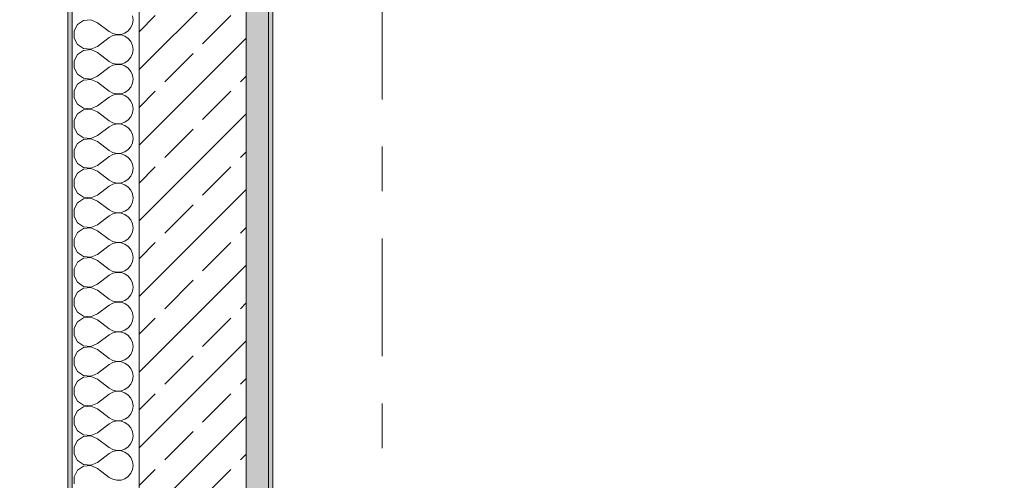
# Model space of a CAD drawing. Header units: metres. Extents: x -4 to 99, y -11 to 17.
# Tile 22 of 256: x -0.28 to 1.93, y 2.97 to 4. Entities that reach past the tile are written whole.
import ezdxf

# ---------------------------------------------------------------- set-up
doc = ezdxf.new("R2010")
doc.units = ezdxf.units.M
doc.header["$MEASUREMENT"] = 0
doc.linetypes.add('Strichlinie doppelt', pattern=[0.546806, 0.264583, -0.105833, 0.070556, -0.105833])
for name, color, linetype in [('152 - Bemaßung_ Beschriftung.Ausbau', 7, 'Continuous'), ('451 - Universal.Achsen Raster', 7, 'Continuous'), ('603 - Struktur.Bodenplatte_ Decke Roh', 7, 'Continuous'), ('604 - Struktur.Wand Aussen', 7, 'Continuous'), ('650 - Abdeckung.Fußboden Aufbau', 7, 'Continuous')]:
    doc.layers.add(name, color=color, linetype=linetype)
doc.styles.add('ERSTELLTER_STIL_2', font='txt')
doc.dimstyles.new('ERSTELLTER_STIL__1', dxfattribs={"dimtxt": 0.1, "dimasz": 0.0532, "dimexe": 0.18, "dimexo": 0.0625, "dimgap": 0, "dimtad": 1, "dimzin": 0, "dimdsep": 46, "dimtxsty": 'ERSTELLTER_STIL_2', "dimblk": 'ARROWHEAD_2', "dimblk1": 'ARROWHEAD_2', "dimblk2": 'ARROWHEAD_2', "dimcen": 0.09, "dimse1": 1, "dimse2": 1, "dimclrd": 7, "dimclre": 7, "dimclrt": 7, "dimazin": 0, "dimtfac": 1, "dimtdec": 4, "dimtmove": 0, "dimatfit": 3, "dimfxl": 1, "dimtolj": 1, "dimtzin": 0, "dimarcsym": 0})

# ---------------------------------------------------------------- blocks, each defined once
blk = doc.blocks.new('*X13')
at = {"layer": '604 - Struktur.Wand Aussen', "color": 7, "linetype": 'Continuous', "lineweight": 5}
for p, q in [((-0.1395, 3.9981), (-0.153, 3.9891)), ((-0.1233, 3.9996), (-0.1395, 3.9981)), ((-0.1083, 3.9933), (-0.1233, 3.9996)), ((-0.0283, 4), (-0.0296, 4.0091)), ((-0.0296, 3.9909), (-0.0283, 4)), ((-0.153, 3.9891), (-0.1607, 3.9748)), ((-0.1607, 3.9748), (-0.1607, 3.9585)), ((-0.1083, 3.9933), (-0.0817, 3.9733)), ((-0.0468, 3.9702), (-0.0392, 3.9754)), ((-0.0392, 3.9754), (-0.0333, 3.9825)), ((-0.0333, 3.9825), (-0.0296, 3.9909)), ((-0.1607, 3.9585), (-0.153, 3.9442)), ((-0.1083, 3.94), (-0.0817, 3.96)), ((-0.0817, 3.9733), (-0.0736, 3.9689)), ((-0.0736, 3.9645), (-0.0817, 3.96)), ((-0.0736, 3.9689), (-0.0647, 3.9668)), ((-0.0647, 3.9665), (-0.0736, 3.9645)), ((-0.0647, 3.9668), (-0.0555, 3.9672)), ((-0.0555, 3.9661), (-0.0647, 3.9665)), ((-0.0555, 3.9672), (-0.0468, 3.9702)), ((-0.0468, 3.9631), (-0.0555, 3.9661)), ((-0.0392, 3.9579), (-0.0468, 3.9631)), ((-0.0333, 3.9509), (-0.0392, 3.9579)), ((-0.153, 3.9442), (-0.1395, 3.9352)), ((-0.1395, 3.9314), (-0.153, 3.9224)), ((-0.1395, 3.9352), (-0.1233, 3.9337)), ((-0.1233, 3.933), (-0.1395, 3.9314)), ((-0.1233, 3.9337), (-0.1083, 3.94)), ((-0.1083, 3.9267), (-0.1233, 3.933)), ((-0.0296, 3.9424), (-0.0333, 3.9509)), ((-0.0283, 3.9333), (-0.0296, 3.9424)), ((-0.0296, 3.9242), (-0.0283, 3.9333)), ((-0.153, 3.9224), (-0.1607, 3.9081)), ((-0.1607, 3.9081), (-0.1607, 3.8919)), ((-0.1083, 3.9267), (-0.0817, 3.9067)), ((-0.0468, 3.9035), (-0.0392, 3.9087)), ((-0.0392, 3.9087), (-0.0333, 3.9158)), ((-0.0333, 3.9158), (-0.0296, 3.9242)), ((-0.1607, 3.8919), (-0.153, 3.8776)), ((-0.1083, 3.8733), (-0.0817, 3.8933)), ((-0.0817, 3.9067), (-0.0736, 3.9022)), ((-0.0736, 3.8978), (-0.0817, 3.8933)), ((-0.0736, 3.9022), (-0.0647, 3.9001)), ((-0.0647, 3.8999), (-0.0736, 3.8978)), ((-0.0647, 3.9001), (-0.0555, 3.9006)), ((-0.0555, 3.8994), (-0.0647, 3.8999)), ((-0.0555, 3.9006), (-0.0468, 3.9035)), ((-0.0468, 3.8965), (-0.0555, 3.8994)), ((-0.0392, 3.8913), (-0.0468, 3.8965)), ((-0.0333, 3.8842), (-0.0392, 3.8913)), ((-0.153, 3.8776), (-0.1395, 3.8686)), ((-0.1395, 3.8648), (-0.153, 3.8558)), ((-0.1395, 3.8686), (-0.1233, 3.867)), ((-0.1233, 3.8663), (-0.1395, 3.8648)), ((-0.1233, 3.867), (-0.1083, 3.8733)), ((-0.1083, 3.86), (-0.1233, 3.8663)), ((-0.0296, 3.8758), (-0.0333, 3.8842)), ((-0.0283, 3.8667), (-0.0296, 3.8758)), ((-0.0296, 3.8576), (-0.0283, 3.8667)), ((-0.153, 3.8558), (-0.1607, 3.8415)), ((-0.1083, 3.86), (-0.0817, 3.84)), ((-0.0468, 3.8369), (-0.0392, 3.8421)), ((-0.0392, 3.8421), (-0.0333, 3.8491)), ((-0.0333, 3.8491), (-0.0296, 3.8576)), ((-0.1607, 3.8415), (-0.1607, 3.8252)), ((-0.1607, 3.8252), (-0.153, 3.8109)), ((-0.1083, 3.8067), (-0.0817, 3.8267)), ((-0.0817, 3.84), (-0.0736, 3.8355)), ((-0.0736, 3.8311), (-0.0817, 3.8267)), ((-0.0736, 3.8355), (-0.0647, 3.8335)), ((-0.0647, 3.8332), (-0.0736, 3.8311)), ((-0.0647, 3.8335), (-0.0555, 3.8339)), ((-0.0555, 3.8328), (-0.0647, 3.8332)), ((-0.0555, 3.8339), (-0.0468, 3.8369)), ((-0.0468, 3.8298), (-0.0555, 3.8328)), ((-0.0392, 3.8246), (-0.0468, 3.8298)), ((-0.0333, 3.8175), (-0.0392, 3.8246)), ((-0.153, 3.8109), (-0.1395, 3.8019)), ((-0.1395, 3.7981), (-0.153, 3.7891)), ((-0.1395, 3.8019), (-0.1233, 3.8004)), ((-0.1233, 3.7996), (-0.1395, 3.7981)), ((-0.1233, 3.8004), (-0.1083, 3.8067)), ((-0.1083, 3.7933), (-0.1233, 3.7996)), ((-0.0296, 3.8091), (-0.0333, 3.8175)), ((-0.0283, 3.8), (-0.0296, 3.8091)), ((-0.0296, 3.7909), (-0.0283, 3.8)), ((-0.153, 3.7891), (-0.1607, 3.7748)), ((-0.1083, 3.7933), (-0.0817, 3.7733)), ((-0.0392, 3.7754), (-0.0333, 3.7825)), ((-0.0333, 3.7825), (-0.0296, 3.7909)), ((-0.1607, 3.7748), (-0.1607, 3.7585)), ((-0.1607, 3.7585), (-0.153, 3.7442)), ((-0.1083, 3.74), (-0.0817, 3.76)), ((-0.0817, 3.7733), (-0.0736, 3.7689)), ((-0.0736, 3.7645), (-0.0817, 3.76)), ((-0.0736, 3.7689), (-0.0647, 3.7668)), ((-0.0647, 3.7665), (-0.0736, 3.7645)), ((-0.0647, 3.7668), (-0.0555, 3.7672)), ((-0.0555, 3.7661), (-0.0647, 3.7665)), ((-0.0555, 3.7672), (-0.0468, 3.7702)), ((-0.0468, 3.7631), (-0.0555, 3.7661)), ((-0.0468, 3.7702), (-0.0392, 3.7754)), ((-0.0392, 3.7579), (-0.0468, 3.7631)), ((-0.0333, 3.7509), (-0.0392, 3.7579)), ((-0.153, 3.7442), (-0.1395, 3.7352)), ((-0.1395, 3.7314), (-0.153, 3.7224)), ((-0.1395, 3.7352), (-0.1233, 3.7337)), ((-0.1233, 3.733), (-0.1395, 3.7314)), ((-0.1233, 3.7337), (-0.1083, 3.74)), ((-0.1083, 3.7267), (-0.1233, 3.733)), ((-0.0296, 3.7424), (-0.0333, 3.7509)), ((-0.0283, 3.7333), (-0.0296, 3.7424)), ((-0.0296, 3.7242), (-0.0283, 3.7333)), ((-0.153, 3.7224), (-0.1607, 3.7081)), ((-0.1083, 3.7267), (-0.0817, 3.7067)), ((-0.0392, 3.7087), (-0.0333, 3.7158)), ((-0.0333, 3.7158), (-0.0296, 3.7242)), ((-0.1607, 3.7081), (-0.1607, 3.6919)), ((-0.1607, 3.6919), (-0.153, 3.6776)), ((-0.1083, 3.6733), (-0.0817, 3.6933)), ((-0.0817, 3.7067), (-0.0736, 3.7022)), ((-0.0736, 3.6978), (-0.0817, 3.6933)), ((-0.0736, 3.7022), (-0.0647, 3.7001)), ((-0.0647, 3.6999), (-0.0736, 3.6978)), ((-0.0647, 3.7001), (-0.0555, 3.7006)), ((-0.0555, 3.6994), (-0.0647, 3.6999)), ((-0.0555, 3.7006), (-0.0468, 3.7035)), ((-0.0468, 3.6965), (-0.0555, 3.6994)), ((-0.0468, 3.7035), (-0.0392, 3.7087)), ((-0.0392, 3.6913), (-0.0468, 3.6965)), ((-0.0333, 3.6842), (-0.0392, 3.6913)), ((-0.153, 3.6776), (-0.1395, 3.6686)), ((-0.1395, 3.6686), (-0.1233, 3.667)), ((-0.1233, 3.6663), (-0.1395, 3.6648)), ((-0.1233, 3.667), (-0.1083, 3.6733)), ((-0.1083, 3.66), (-0.1233, 3.6663)), ((-0.0296, 3.6758), (-0.0333, 3.6842)), ((-0.0283, 3.6667), (-0.0296, 3.6758)), ((-0.0296, 3.6576), (-0.0283, 3.6667)), ((-0.153, 3.6558), (-0.1607, 3.6415)), ((-0.1395, 3.6648), (-0.153, 3.6558)), ((-0.1083, 3.66), (-0.0817, 3.64)), ((-0.0392, 3.6421), (-0.0333, 3.6491)), ((-0.0333, 3.6491), (-0.0296, 3.6576)), ((-0.1607, 3.6415), (-0.1607, 3.6252)), ((-0.1607, 3.6252), (-0.153, 3.6109)), ((-0.1083, 3.6067), (-0.0817, 3.6267)), ((-0.0817, 3.64), (-0.0736, 3.6355)), ((-0.0736, 3.6311), (-0.0817, 3.6267)), ((-0.0736, 3.6355), (-0.0647, 3.6335)), ((-0.0647, 3.6332), (-0.0736, 3.6311)), ((-0.0647, 3.6335), (-0.0555, 3.6339)), ((-0.0555, 3.6328), (-0.0647, 3.6332)), ((-0.0555, 3.6339), (-0.0468, 3.6369)), ((-0.0468, 3.6298), (-0.0555, 3.6328)), ((-0.0468, 3.6369), (-0.0392, 3.6421)), ((-0.0392, 3.6246), (-0.0468, 3.6298)), ((-0.0333, 3.6175), (-0.0392, 3.6246)), ((-0.153, 3.6109), (-0.1395, 3.6019)), ((-0.1395, 3.6019), (-0.1233, 3.6004)), ((-0.1233, 3.5996), (-0.1395, 3.5981)), ((-0.1233, 3.6004), (-0.1083, 3.6067)), ((-0.1083, 3.5933), (-0.1233, 3.5996)), ((-0.0296, 3.6091), (-0.0333, 3.6175)), ((-0.0283, 3.6), (-0.0296, 3.6091)), ((-0.0296, 3.5909), (-0.0283, 3.6)), ((-0.153, 3.5891), (-0.1607, 3.5748)), ((-0.1395, 3.5981), (-0.153, 3.5891)), ((-0.1083, 3.5933), (-0.0817, 3.5733)), ((-0.0392, 3.5754), (-0.0333, 3.5825)), ((-0.0333, 3.5825), (-0.0296, 3.5909)), ((-0.1607, 3.5748), (-0.1607, 3.5585)), ((-0.1607, 3.5585), (-0.153, 3.5442)), ((-0.1083, 3.54), (-0.0817, 3.56)), ((-0.0817, 3.5733), (-0.0736, 3.5689)), ((-0.0736, 3.5645), (-0.0817, 3.56)), ((-0.0736, 3.5689), (-0.0647, 3.5668)), ((-0.0647, 3.5665), (-0.0736, 3.5645)), ((-0.0647, 3.5668), (-0.0555, 3.5672)), ((-0.0555, 3.5661), (-0.0647, 3.5665)), ((-0.0555, 3.5672), (-0.0468, 3.5702)), ((-0.0468, 3.5631), (-0.0555, 3.5661)), ((-0.0468, 3.5702), (-0.0392, 3.5754)), ((-0.0392, 3.5579), (-0.0468, 3.5631)), ((-0.0333, 3.5509), (-0.0392, 3.5579)), ((-0.153, 3.5442), (-0.1395, 3.5352)), ((-0.1395, 3.5352), (-0.1233, 3.5337)), ((-0.1233, 3.533), (-0.1395, 3.5314)), ((-0.1233, 3.5337), (-0.1083, 3.54)), ((-0.1083, 3.5267), (-0.1233, 3.533)), ((-0.0296, 3.5424), (-0.0333, 3.5509)), ((-0.0283, 3.5333), (-0.0296, 3.5424)), ((-0.0296, 3.5242), (-0.0283, 3.5333)), ((-0.153, 3.5224), (-0.1607, 3.5081)), ((-0.1395, 3.5314), (-0.153, 3.5224)), ((-0.1083, 3.5267), (-0.0817, 3.5067)), ((-0.0392, 3.5087), (-0.0333, 3.5158)), ((-0.0333, 3.5158), (-0.0296, 3.5242)), ((-0.1607, 3.5081), (-0.1607, 3.4919)), ((-0.1607, 3.4919), (-0.153, 3.4776)), ((-0.1083, 3.4733), (-0.0817, 3.4933)), ((-0.0817, 3.5067), (-0.0736, 3.5022)), ((-0.0736, 3.4978), (-0.0817, 3.4933)), ((-0.0736, 3.5022), (-0.0647, 3.5001)), ((-0.0647, 3.4999), (-0.0736, 3.4978)), ((-0.0647, 3.5001), (-0.0555, 3.5006)), ((-0.0555, 3.4994), (-0.0647, 3.4999)), ((-0.0555, 3.5006), (-0.0468, 3.5035)), ((-0.0468, 3.4965), (-0.0555, 3.4994)), ((-0.0468, 3.5035), (-0.0392, 3.5087)), ((-0.0392, 3.4913), (-0.0468, 3.4965)), ((-0.0333, 3.4842), (-0.0392, 3.4913)), ((-0.153, 3.4776), (-0.1395, 3.4686)), ((-0.1395, 3.4686), (-0.1233, 3.467)), ((-0.1233, 3.467), (-0.1083, 3.4733)), ((-0.0296, 3.4758), (-0.0333, 3.4842)), ((-0.0283, 3.4667), (-0.0296, 3.4758)), ((-0.0296, 3.4576), (-0.0283, 3.4667)), ((-0.153, 3.4558), (-0.1607, 3.4415)), ((-0.1395, 3.4648), (-0.153, 3.4558)), ((-0.1233, 3.4663), (-0.1395, 3.4648)), ((-0.1083, 3.46), (-0.1233, 3.4663)), ((-0.1083, 3.46), (-0.0817, 3.44)), ((-0.0392, 3.4421), (-0.0333, 3.4491)), ((-0.0333, 3.4491), (-0.0296, 3.4576)), ((-0.1607, 3.4415), (-0.1607, 3.4252)), ((-0.1607, 3.4252), (-0.153, 3.4109)), ((-0.1083, 3.4067), (-0.0817, 3.4267)), ((-0.0817, 3.44), (-0.0736, 3.4355)), ((-0.0736, 3.4311), (-0.0817, 3.4267)), ((-0.0736, 3.4355), (-0.0647, 3.4335)), ((-0.0647, 3.4332), (-0.0736, 3.4311)), ((-0.0647, 3.4335), (-0.0555, 3.4339)), ((-0.0555, 3.4328), (-0.0647, 3.4332)), ((-0.0555, 3.4339), (-0.0468, 3.4369)), ((-0.0468, 3.4298), (-0.0555, 3.4328)), ((-0.0468, 3.4369), (-0.0392, 3.4421)), ((-0.0392, 3.4246), (-0.0468, 3.4298)), ((-0.0333, 3.4175), (-0.0392, 3.4246)), ((-0.153, 3.4109), (-0.1395, 3.4019)), ((-0.1395, 3.4019), (-0.1233, 3.4004)), ((-0.1233, 3.4004), (-0.1083, 3.4067)), ((-0.0296, 3.4091), (-0.0333, 3.4175)), ((-0.0283, 3.4), (-0.0296, 3.4091)), ((-0.153, 3.3891), (-0.1607, 3.3748)), ((-0.1395, 3.3981), (-0.153, 3.3891)), ((-0.1233, 3.3996), (-0.1395, 3.3981)), ((-0.1083, 3.3933), (-0.1233, 3.3996)), ((-0.1083, 3.3933), (-0.0817, 3.3733)), ((-0.0392, 3.3754), (-0.0333, 3.3825)), ((-0.0333, 3.3825), (-0.0296, 3.3909)), ((-0.0296, 3.3909), (-0.0283, 3.4)), ((-0.1607, 3.3748), (-0.1607, 3.3585)), ((-0.1607, 3.3585), (-0.153, 3.3442)), ((-0.1083, 3.34), (-0.0817, 3.36)), ((-0.0817, 3.3733), (-0.0736, 3.3689)), ((-0.0736, 3.3645), (-0.0817, 3.36)), ((-0.0736, 3.3689), (-0.0647, 3.3668)), ((-0.0647, 3.3665), (-0.0736, 3.3645)), ((-0.0647, 3.3668), (-0.0555, 3.3672)), ((-0.0555, 3.3661), (-0.0647, 3.3665)), ((-0.0555, 3.3672), (-0.0468, 3.3702)), ((-0.0468, 3.3631), (-0.0555, 3.3661)), ((-0.0468, 3.3702), (-0.0392, 3.3754)), ((-0.0392, 3.3579), (-0.0468, 3.3631)), ((-0.0333, 3.3509), (-0.0392, 3.3579)), ((-0.153, 3.3442), (-0.1395, 3.3352)), ((-0.1395, 3.3352), (-0.1233, 3.3337)), ((-0.1233, 3.3337), (-0.1083, 3.34)), ((-0.0296, 3.3424), (-0.0333, 3.3509)), ((-0.0283, 3.3333), (-0.0296, 3.3424)), ((-0.153, 3.3224), (-0.1607, 3.3081)), ((-0.1395, 3.3314), (-0.153, 3.3224)), ((-0.1233, 3.333), (-0.1395, 3.3314)), ((-0.1083, 3.3267), (-0.1233, 3.333)), ((-0.1083, 3.3267), (-0.0817, 3.3067)), ((-0.0392, 3.3087), (-0.0333, 3.3158)), ((-0.0333, 3.3158), (-0.0296, 3.3242)), ((-0.0296, 3.3242), (-0.0283, 3.3333)), ((-0.1607, 3.3081), (-0.1607, 3.2919)), ((-0.1607, 3.2919), (-0.153, 3.2776)), ((-0.1083, 3.2733), (-0.0817, 3.2933)), ((-0.0817, 3.3067), (-0.0736, 3.3022)), ((-0.0736, 3.2978), (-0.0817, 3.2933)), ((-0.0736, 3.3022), (-0.0647, 3.3001)), ((-0.0647, 3.2999), (-0.0736, 3.2978)), ((-0.0647, 3.3001), (-0.0555, 3.3006)), ((-0.0555, 3.2994), (-0.0647, 3.2999)), ((-0.0555, 3.3006), (-0.0468, 3.3035)), ((-0.0468, 3.2965), (-0.0555, 3.2994)), ((-0.0468, 3.3035), (-0.0392, 3.3087)), ((-0.0392, 3.2913), (-0.0468, 3.2965)), ((-0.0333, 3.2842), (-0.0392, 3.2913)), ((-0.153, 3.2776), (-0.1395, 3.2686)), ((-0.1395, 3.2686), (-0.1233, 3.267)), ((-0.1233, 3.267), (-0.1083, 3.2733)), ((-0.0296, 3.2758), (-0.0333, 3.2842)), ((-0.0283, 3.2667), (-0.0296, 3.2758)), ((-0.153, 3.2558), (-0.1607, 3.2415)), ((-0.1395, 3.2648), (-0.153, 3.2558)), ((-0.1233, 3.2663), (-0.1395, 3.2648)), ((-0.1083, 3.26), (-0.1233, 3.2663)), ((-0.1083, 3.26), (-0.0817, 3.24)), ((-0.0392, 3.2421), (-0.0333, 3.2491)), ((-0.0333, 3.2491), (-0.0296, 3.2576)), ((-0.0296, 3.2576), (-0.0283, 3.2667)), ((-0.1607, 3.2415), (-0.1607, 3.2252)), ((-0.1607, 3.2252), (-0.153, 3.2109)), ((-0.1083, 3.2067), (-0.0817, 3.2267)), ((-0.0817, 3.24), (-0.0736, 3.2355)), ((-0.0736, 3.2311), (-0.0817, 3.2267)), ((-0.0736, 3.2355), (-0.0647, 3.2335)), ((-0.0647, 3.2332), (-0.0736, 3.2311)), ((-0.0647, 3.2335), (-0.0555, 3.2339)), ((-0.0555, 3.2328), (-0.0647, 3.2332)), ((-0.0555, 3.2339), (-0.0468, 3.2369)), ((-0.0468, 3.2298), (-0.0555, 3.2328)), ((-0.0468, 3.2369), (-0.0392, 3.2421)), ((-0.0392, 3.2246), (-0.0468, 3.2298)), ((-0.0333, 3.2175), (-0.0392, 3.2246)), ((-0.153, 3.2109), (-0.1395, 3.2019)), ((-0.1395, 3.2019), (-0.1233, 3.2004)), ((-0.1233, 3.2004), (-0.1083, 3.2067)), ((-0.0296, 3.2091), (-0.0333, 3.2175)), ((-0.0283, 3.2), (-0.0296, 3.2091)), ((-0.153, 3.1891), (-0.1607, 3.1748)), ((-0.1395, 3.1981), (-0.153, 3.1891)), ((-0.1233, 3.1996), (-0.1395, 3.1981)), ((-0.1083, 3.1933), (-0.1233, 3.1996)), ((-0.1083, 3.1933), (-0.0817, 3.1733)), ((-0.0392, 3.1754), (-0.0333, 3.1825)), ((-0.0333, 3.1825), (-0.0296, 3.1909)), ((-0.0296, 3.1909), (-0.0283, 3.2)), ((-0.1607, 3.1748), (-0.1607, 3.1585)), ((-0.1607, 3.1585), (-0.153, 3.1442)), ((-0.1083, 3.14), (-0.0817, 3.16)), ((-0.0817, 3.1733), (-0.0736, 3.1689)), ((-0.0736, 3.1645), (-0.0817, 3.16)), ((-0.0736, 3.1689), (-0.0647, 3.1668)), ((-0.0647, 3.1665), (-0.0736, 3.1645)), ((-0.0647, 3.1668), (-0.0555, 3.1672)), ((-0.0555, 3.1661), (-0.0647, 3.1665)), ((-0.0555, 3.1672), (-0.0468, 3.1702)), ((-0.0468, 3.1631), (-0.0555, 3.1661)), ((-0.0468, 3.1702), (-0.0392, 3.1754)), ((-0.0392, 3.1579), (-0.0468, 3.1631)), ((-0.0333, 3.1509), (-0.0392, 3.1579)), ((-0.153, 3.1442), (-0.1395, 3.1352)), ((-0.1395, 3.1352), (-0.1233, 3.1337)), ((-0.1233, 3.1337), (-0.1083, 3.14)), ((-0.0296, 3.1424), (-0.0333, 3.1509)), ((-0.0283, 3.1333), (-0.0296, 3.1424)), ((-0.153, 3.1224), (-0.1607, 3.1081)), ((-0.1395, 3.1314), (-0.153, 3.1224)), ((-0.1233, 3.133), (-0.1395, 3.1314)), ((-0.1083, 3.1267), (-0.1233, 3.133)), ((-0.1083, 3.1267), (-0.0817, 3.1067)), ((-0.0392, 3.1087), (-0.0333, 3.1158)), ((-0.0333, 3.1158), (-0.0296, 3.1242)), ((-0.0296, 3.1242), (-0.0283, 3.1333)), ((-0.1607, 3.1081), (-0.1607, 3.0919)), ((-0.1607, 3.0919), (-0.153, 3.0776)), ((-0.1083, 3.0733), (-0.0817, 3.0933)), ((-0.0817, 3.1067), (-0.0736, 3.1022)), ((-0.0736, 3.0978), (-0.0817, 3.0933)), ((-0.0736, 3.1022), (-0.0647, 3.1001)), ((-0.0647, 3.0999), (-0.0736, 3.0978)), ((-0.0647, 3.1001), (-0.0555, 3.1006)), ((-0.0555, 3.0994), (-0.0647, 3.0999)), ((-0.0555, 3.1006), (-0.0468, 3.1035)), ((-0.0468, 3.0965), (-0.0555, 3.0994)), ((-0.0468, 3.1035), (-0.0392, 3.1087)), ((-0.0392, 3.0913), (-0.0468, 3.0965)), ((-0.0333, 3.0842), (-0.0392, 3.0913)), ((-0.153, 3.0776), (-0.1395, 3.0686)), ((-0.1233, 3.067), (-0.1083, 3.0733)), ((-0.0296, 3.0758), (-0.0333, 3.0842)), ((-0.0283, 3.0667), (-0.0296, 3.0758)), ((-0.153, 3.0558), (-0.1607, 3.0415)), ((-0.1395, 3.0648), (-0.153, 3.0558)), ((-0.1395, 3.0686), (-0.1233, 3.067)), ((-0.1233, 3.0663), (-0.1395, 3.0648)), ((-0.1083, 3.06), (-0.1233, 3.0663)), ((-0.1083, 3.06), (-0.0817, 3.04)), ((-0.0392, 3.0421), (-0.0333, 3.0491)), ((-0.0333, 3.0491), (-0.0296, 3.0576)), ((-0.0296, 3.0576), (-0.0283, 3.0667)), ((-0.1607, 3.0415), (-0.1607, 3.0252)), ((-0.1607, 3.0252), (-0.153, 3.0109)), ((-0.1083, 3.0067), (-0.0817, 3.0267)), ((-0.0817, 3.04), (-0.0736, 3.0355)), ((-0.0736, 3.0311), (-0.0817, 3.0267)), ((-0.0736, 3.0355), (-0.0647, 3.0335)), ((-0.0647, 3.0332), (-0.0736, 3.0311)), ((-0.0647, 3.0335), (-0.0555, 3.0339)), ((-0.0555, 3.0328), (-0.0647, 3.0332)), ((-0.0555, 3.0339), (-0.0468, 3.0369)), ((-0.0468, 3.0298), (-0.0555, 3.0328)), ((-0.0468, 3.0369), (-0.0392, 3.0421)), ((-0.0392, 3.0246), (-0.0468, 3.0298)), ((-0.153, 3.0109), (-0.1395, 3.0019)), ((-0.1233, 3.0004), (-0.1083, 3.0067)), ((-0.0333, 3.0175), (-0.0392, 3.0246)), ((-0.0296, 3.0091), (-0.0333, 3.0175)), ((-0.0283, 3), (-0.0296, 3.0091)), ((-0.153, 2.9891), (-0.1607, 2.9748)), ((-0.1395, 2.9981), (-0.153, 2.9891)), ((-0.1395, 3.0019), (-0.1233, 3.0004)), ((-0.1233, 2.9996), (-0.1395, 2.9981)), ((-0.1083, 2.9933), (-0.1233, 2.9996)), ((-0.1083, 2.9933), (-0.0817, 2.9733)), ((-0.0392, 2.9754), (-0.0333, 2.9825)), ((-0.0333, 2.9825), (-0.0296, 2.9909)), ((-0.0296, 2.9909), (-0.0283, 3)), ((-0.1607, 2.9748), (-0.1607, 2.9585)), ((-0.0817, 2.9733), (-0.0736, 2.9689)), ((-0.0736, 2.9689), (-0.0647, 2.9668)), ((-0.0647, 2.9668), (-0.0555, 2.9672)), ((-0.0555, 2.9672), (-0.0468, 2.9702)), ((-0.0468, 2.9702), (-0.0392, 2.9754))]:
    blk.add_line(p, q, dxfattribs=at)
blk = doc.blocks.new('*D358')
at = {"layer": '152 - Bemaßung_ Beschriftung.Ausbau', "color": 7, "linetype": 'Continuous', "lineweight": 5}
for p, q in [((-1.175, 0.005), (-1.175, 6.105)), ((-1.21, 0.0252), (-1.14, -0.0152)), ((-1.1225, 0.005), (-1.2275, 0.005)), ((-1.175, -0.145), (-1.175, 0.005)), ((-1.21, -0.1248), (-1.14, -0.1652)), ((-1.1225, -0.145), (-1.2275, -0.145)), ((-1.175, -0.1792), (-1.175, -0.145))]:
    blk.add_line(p, q, dxfattribs=at)
at = {"layer": '152 - Bemaßung_ Beschriftung.Ausbau', "color": 7, "lineweight": 5, "insert": (-1.195, -0.317), "char_height": 0.1, "attachment_point": 7, "rotation": 90, "style": 'ERSTELLTER_STIL_2'}
blk.add_mtext('\\A1;{\\pql;\\fArial|b0|i0|c0|p38;15}', dxfattribs=at)
blk = doc.blocks.new('ARROWHEAD_2')
at = {"color": 0, "linetype": 'Continuous', "lineweight": 0}
for p, q in [((-0.378, -0.655), (0.378, 0.655)), ((0, 0), (-1, 0))]:
    blk.add_line(p, q, dxfattribs=at)
blk = doc.blocks.new('*D359')
at = {"layer": '152 - Bemaßung_ Beschriftung.Ausbau', "color": 7, "linetype": 'Continuous', "lineweight": 5}
for p, q in [((-1.21, 6.1252), (-1.14, 6.0848)), ((-1.1225, 6.105), (-1.2275, 6.105)), ((-1.175, 0.005), (-1.175, 6.105)), ((-1.21, 0.0252), (-1.14, -0.0152))]:
    blk.add_line(p, q, dxfattribs=at)
at = {"layer": '152 - Bemaßung_ Beschriftung.Ausbau', "color": 7, "lineweight": 5, "insert": (-1.195, 2.922), "char_height": 0.1, "attachment_point": 7, "rotation": 90, "style": 'ERSTELLTER_STIL_2'}
blk.add_mtext('\\A1;{\\pql;\\fArial|b0|i0|c0|p38;6,10}', dxfattribs=at)
blk = doc.blocks.new('*D366')
at = {"layer": '152 - Bemaßung_ Beschriftung.Ausbau', "color": 7, "linetype": 'Continuous', "lineweight": 5}
for p, q in [((-1.71, 13.4752), (-1.64, 13.4348)), ((-1.6225, 13.455), (-1.7275, 13.455)), ((-1.675, 0.245), (-1.675, 13.455)), ((-1.71, 0.2652), (-1.64, 0.2248)), ((-1.6225, 0.245), (-1.7275, 0.245)), ((-1.675, 0.005), (-1.675, 0.245))]:
    blk.add_line(p, q, dxfattribs=at)
at = {"layer": '152 - Bemaßung_ Beschriftung.Ausbau', "color": 7, "lineweight": 5, "insert": (-1.695, 6.679), "char_height": 0.1, "attachment_point": 7, "rotation": 90, "style": 'ERSTELLTER_STIL_2'}
blk.add_mtext('\\A1;{\\pql;\\fArial|b0|i0|c0|p38;13,21}', dxfattribs=at)
blk = doc.blocks.new('*D373')
at = {"layer": '152 - Bemaßung_ Beschriftung.Ausbau', "color": 7, "linetype": 'Continuous', "lineweight": 5}
for p, q in [((-2.21, 5.2202), (-2.14, 5.1798)), ((-2.1225, 5.2), (-2.2275, 5.2)), ((-2.175, 0.7), (-2.175, 5.2)), ((-2.21, 0.7202), (-2.14, 0.6798)), ((-2.1225, 0.7), (-2.2275, 0.7)), ((-2.175, 0.25), (-2.175, 0.7))]:
    blk.add_line(p, q, dxfattribs=at)
at = {"layer": '152 - Bemaßung_ Beschriftung.Ausbau', "color": 7, "lineweight": 5, "insert": (-2.195, 2.817), "char_height": 0.1, "attachment_point": 7, "rotation": 90, "style": 'ERSTELLTER_STIL_2'}
blk.add_mtext('\\A1;{\\pql;\\fArial|b0|i0|c0|p38;4,50}', dxfattribs=at)
blk = doc.blocks.new('*D382')
at = {"layer": '152 - Bemaßung_ Beschriftung.Ausbau', "color": 7, "linetype": 'Continuous', "lineweight": 5}
for p, q in [((-2.675, 13.845), (-2.675, 13.8792)), ((-2.6225, 13.845), (-2.7275, 13.845)), ((-2.64, 13.8248), (-2.71, 13.8652)), ((-2.675, -0.145), (-2.675, 13.845)), ((-2.71, -0.1248), (-2.64, -0.1652)), ((-2.6225, -0.145), (-2.7275, -0.145)), ((-2.675, -0.1792), (-2.675, -0.145))]:
    blk.add_line(p, q, dxfattribs=at)
at = {"layer": '152 - Bemaßung_ Beschriftung.Ausbau', "color": 7, "lineweight": 5, "insert": (-2.695, 6.679), "char_height": 0.1, "attachment_point": 7, "rotation": 90, "style": 'ERSTELLTER_STIL_2'}
blk.add_mtext('\\A1;{\\pql;\\fArial|b0|i0|c0|p38;13,99}', dxfattribs=at)

msp = doc.modelspace()

# ---------------------------------------------------------------- hatches: boundary and pattern name
at = {"layer": '604 - Struktur.Wand Aussen', "linetype": 'Continuous', "lineweight": 0, "true_color": 0x000000}
h = msp.add_hatch(dxfattribs=at)
h.set_pattern_fill('Verputz_0001', color=18, style=0, pattern_type=2)
h.set_pattern_definition([(0, (0, 0), (0, 0.0866025), [0, -0.05]), (0, (0.025, 0.0433), (0, 0.0866025), [0, -0.05])])
h.paths.add_polyline_path([(-0.165, -0.145), (-0.165, 5.33), (-0.175, 5.33), (-0.175, -0.145)])
h = msp.add_hatch(dxfattribs=at)
h.set_pattern_fill('Beton__Stahlbeton_0001', color=18, style=0, pattern_type=2)
h.set_pattern_definition([(45, (0, 0), (-0.0848528, 0.0848528), []), (45, (-0.04243, 0.04243), (-0.0848528, 0.0848528), [0.09, -0.03])])
h.paths.add_polyline_path([(0.225, 0.245), (0.225, 5.33), (-0.015, 5.33), (-0.015, 0.245)])
at = {"layer": '604 - Struktur.Wand Aussen', "linetype": 'Continuous', "lineweight": 0, "true_color": 0xbebebe}
msp.add_hatch(color=9, dxfattribs=at).paths.add_polyline_path([(0.2738, 0.245), (0.275, 0.2461), (0.275, 5.19), (0.225, 5.19), (0.225, 0.245)])
at = {"layer": '604 - Struktur.Wand Aussen', "linetype": 'Continuous', "lineweight": 0, "true_color": 0x000000}
h = msp.add_hatch(dxfattribs=at)
h.set_pattern_fill('Gips_0001', color=18, style=0, pattern_type=2)
h.set_pattern_definition([(45, (0, 0), (-0.01767767, 0.01767767), [0, -0.025])])
h.paths.add_polyline_path([(0.285, 0.255), (0.285, 5.19), (0.275, 5.19), (0.275, 0.255)])

# ---------------------------------------------------------------- linework, layer by layer
at = {"layer": '451 - Universal.Achsen Raster', "color": 160, "linetype": 'Strichlinie doppelt', "lineweight": 9, "true_color": 0x3232ff}
msp.add_line((0.53, -10.585), (0.53, 16.355), dxfattribs=at)
at = {"layer": '603 - Struktur.Bodenplatte_ Decke Roh', "color": 7, "linetype": 'Continuous', "lineweight": 18, "flags": 128}
msp.add_lwpolyline([(47.48, 13.695), (14.78, 13.695), (14.78, 13), (14.84, 13), (14.84, 8.585), (13.03, 8.585), (13.03, 8.725), (11.41, 8.725), (11.41, 13), (11.48, 13), (11.48, 13.695), (-0.015, 13.695), (-0.015, 0.005)], dxfattribs=at)
at = {"layer": '604 - Struktur.Wand Aussen', "color": 7, "linetype": 'Continuous', "lineweight": 13}
for p, q in [((-0.165, 5.33), (-0.165, -0.005)), ((0.275, 0.2461), (0.275, 5.19))]:
    msp.add_line(p, q, dxfattribs=at)
at = {"layer": '604 - Struktur.Wand Aussen', "color": 7, "linetype": 'Continuous', "lineweight": 18}
for p, q in [((-0.015, 5.33), (-0.015, 0.245)), ((0.225, 0.245), (0.225, 5.19))]:
    msp.add_line(p, q, dxfattribs=at)
at = {"layer": '604 - Struktur.Wand Aussen', "color": 7, "linetype": 'Continuous', "lineweight": 13, "flags": 128}
for points in [[(-0.175, 5.33), (-0.175, -0.155)], [(0.285, 0.255), (0.285, 5.19)]]:
    msp.add_lwpolyline(points, dxfattribs=at)
at = {"layer": '650 - Abdeckung.Fußboden Aufbau', "color": 7, "linetype": 'Continuous', "lineweight": 13, "flags": 128}
msp.add_lwpolyline([(0.235, 8.51), (0.69, 8.51), (0.69, 8.09), (0.235, 8.09), (0.235, 6.01), (0.69, 6.01), (0.69, 5.19), (0.285, 5.19), (0.285, 0.71), (0.69, 0.71), (0.69, 0.255), (3.97, 0.255), (3.97, 0.71), (4.29, 0.71), (4.29, 0.255), (7.57, 0.255), (7.57, 0.71), (7.665, 0.71), (7.665, 5.19), (7.57, 5.19), (7.57, 6.01), (7.66, 6.01), (7.66, 6.5), (7.81, 6.5)], dxfattribs=at)

# ---------------------------------------------------------------- block references
at = {"layer": '604 - Struktur.Wand Aussen', "color": 7, "lineweight": 18}
msp.add_blockref('*X13', (0, 0), dxfattribs=at)

# ---------------------------------------------------------------- dimensions: what is measured, and where the dimension line sits
at = {"layer": '152 - Bemaßung_ Beschriftung.Ausbau', "color": 7, "linetype": 'Continuous', "lineweight": 5}
for base, p1, p2, picture, middle in [((-2.675, 13.845), (-0.165, -0.145), (-0.165, 13.845), '*D382', (-2.745, 6.847)), ((-1.675, 13.455), (0.225, 0.245), (0.225, 13.455), '*D366', (-1.745, 6.847)), ((-1.175, 6.105), (-0.015, 0.005), (0.105, 6.105), '*D359', (-1.245, 3.0519)), ((-1.175, 0.005), (-0.165, -0.145), (-0.015, 0.005), '*D358', (-1.245, -0.2408)), ((-2.175, 5.2), (0.68, 0.7), (0.68, 5.2), '*D373', (-2.245, 2.9468))]:
    dim = msp.add_linear_dim(base=base, p1=p1, p2=p2, angle=90, dimstyle='ERSTELLTER_STIL__1', dxfattribs=at)
    dim.commit()
    dim.dimension.update_dxf_attribs({"geometry": picture, "text_midpoint": middle, "dimtype": 160, "text_rotation": 90})

doc.saveas('drawing.dxf')
